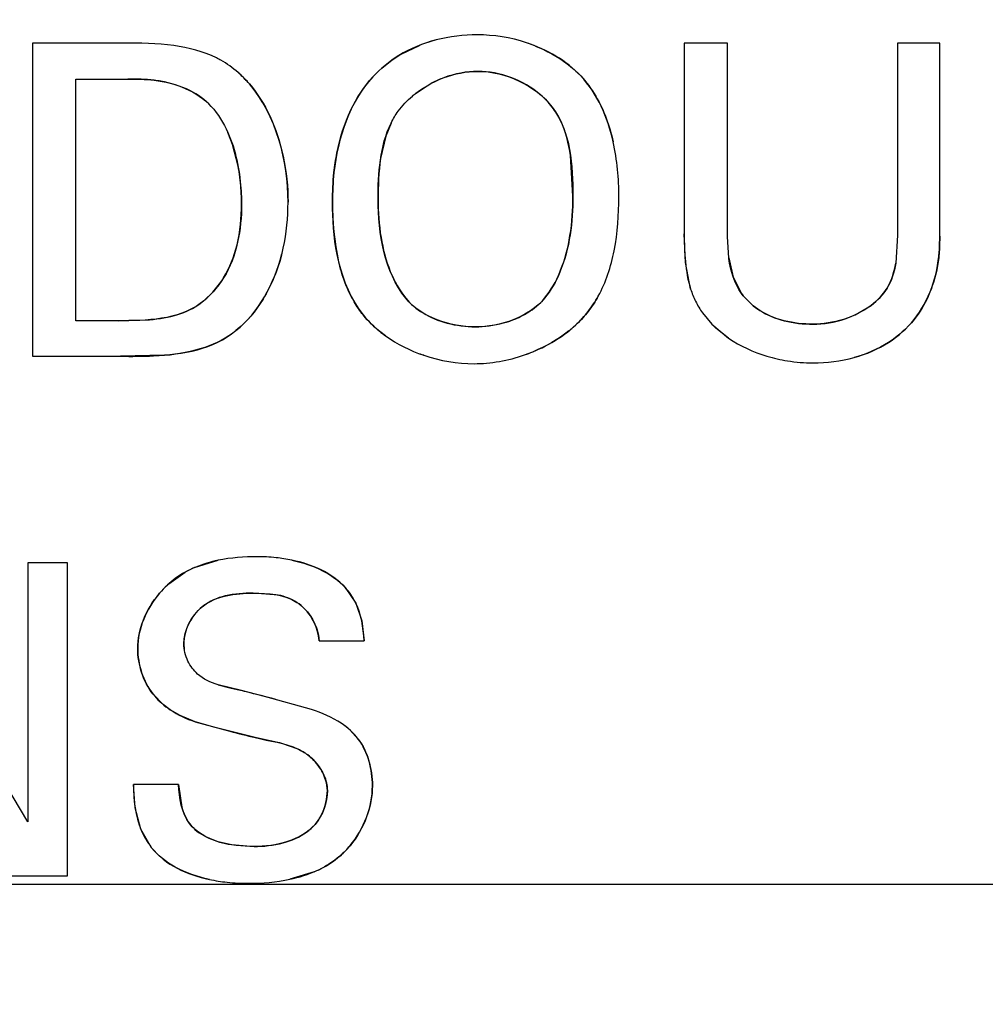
# Model space of a CAD drawing. Header units: inches. Extents: x 0 to 34, y 0 to 22.
# Tile 81 of 117: x 15.952 to 16.083, y 15.168 to 15.302. Entities that reach past the tile are written whole.
import ezdxf

# ---------------------------------------------------------------- set-up
doc = ezdxf.new("R2010")
doc.units = ezdxf.units.IN
doc.header["$LTSCALE"] = 1.87
doc.header["$MEASUREMENT"] = 0
doc.layers.get('0').update_dxf_attribs({"linetype": 'CONTINUOUS'})
doc.layers.add('DIMENSIONS', color=7, linetype='CONTINUOUS')
doc.styles.get("Standard").update_dxf_attribs({"font": 'txt', "width": 0.8})
doc.dimstyles.new('DIMSTYLE_1', dxfattribs={"dimtxt": 0.125, "dimasz": 0.18, "dimexe": 0.125, "dimexo": 0.0625, "dimgap": 0.03125, "dimtad": 0, "dimtih": 1, "dimtoh": 1, "dimdsep": 46, "dimtxsty": 'STANDARD', "dimblk": '_FILLED', "dimblk1": '_FILLED', "dimblk2": '_FILLED', "dimcen": 0.09, "dimazin": 2, "dimtp": 0.001, "dimtm": 0.001, "dimtfac": 1, "dimtofl": 0, "dimtmove": 0, "dimatfit": 3, "dimldrblk": '_FILLED', "dimfxl": 1, "dimtolj": 1, "dimarcsym": 0})

# ---------------------------------------------------------------- blocks, each defined once
blk = doc.blocks.new('*D12')
at = {"layer": 'DIMENSIONS', "color": 2, "linetype": 'CONTINUOUS'}
blk.add_line((16.9031646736, 15.7614944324), (14.5744278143, 15.7614944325), dxfattribs=at)
at = {"layer": 'DIMENSIONS', "color": 2, "linetype": 'CONTINUOUS', "insert": (14.5119278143, 15.8239944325), "char_height": 0.125, "width": 1.325, "attachment_point": 3, "rotation": 359.9999999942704, "line_spacing_factor": 0.9}
blk.add_mtext('41.46{\\ftxt.shx;\\W1.000000;\\H0.125000; }[1.632]', dxfattribs=at)
blk = doc.blocks.new('_FILLED')
at = {"color": 0, "linetype": 'BYBLOCK'}
blk.add_solid([(0, 0), (-1, 0.1736111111), (-1, -0.1736111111)], dxfattribs=at)
blk = doc.blocks.new('*D20')
at = {"layer": 'DIMENSIONS', "color": 2, "linetype": 'CONTINUOUS'}
blk.add_line((22.2755623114, 14.1661833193), (22.2755623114, 13.4267182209), dxfattribs=at)
at = {"layer": 'DIMENSIONS', "color": 2, "linetype": 'CONTINUOUS', "insert": (22.2130623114, 13.3642182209), "char_height": 0.125, "width": 1.425, "attachment_point": 3, "rotation": 90, "line_spacing_factor": 0.9}
blk.add_mtext('178.15{\\ftxt.shx;\\W1.000000;\\H0.125000; }[7.014]', dxfattribs=at)
blk = doc.blocks.new('*D22')
at = {"layer": 'DIMENSIONS', "color": 2, "linetype": 'CONTINUOUS'}
blk.add_line((17.2596804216, 15.3672149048), (17.2596804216, 13.4267193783), dxfattribs=at)
at = {"layer": 'DIMENSIONS', "color": 2, "linetype": 'CONTINUOUS', "insert": (17.1971804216, 13.3642193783), "char_height": 0.125, "width": 1.325, "attachment_point": 3, "rotation": 90, "line_spacing_factor": 0.9}
blk.add_mtext('50.74{\\ftxt.shx;\\W1.000000;\\H0.125000; }[1.998]', dxfattribs=at)
blk = doc.blocks.new('*D31')
at = {"layer": 'DIMENSIONS', "color": 2, "linetype": 'CONTINUOUS'}
blk.add_line((18.5590613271, 15.1844550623), (14.5744278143, 15.1844550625), dxfattribs=at)
at = {"layer": 'DIMENSIONS', "color": 2, "linetype": 'CONTINUOUS', "insert": (14.5119278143, 15.2469550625), "char_height": 0.125, "width": 1.225, "attachment_point": 3, "rotation": 359.9999999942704, "line_spacing_factor": 0.9}
blk.add_mtext('26.8{\\ftxt.shx;\\W1.000000;\\H0.125000; }[1.055]', dxfattribs=at)

msp = doc.modelspace()

# ---------------------------------------------------------------- linework, layer by layer
at = {"color": 7, "linetype": 'CONTINUOUS'}
for p, q in [((15.953530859, 15.2991639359), (15.953530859, 15.2564667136)), ((15.9658864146, 15.2991639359), (15.953530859, 15.2991639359)), ((16.0423766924, 15.2991639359), (16.0423766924, 15.2731486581)), ((16.0482905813, 15.2991639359), (16.0423766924, 15.2991639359)), ((16.0482905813, 15.2727417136), (16.0482905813, 15.2991639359)), ((16.0714572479, 15.2991639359), (16.0714572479, 15.2729722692)), ((16.0771947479, 15.2991639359), (16.0714572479, 15.2991639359)), ((16.0771947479, 15.2728514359), (16.0771947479, 15.2991639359)), ((15.959443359, 15.2613222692), (15.959443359, 15.2942542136)), ((15.959443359, 15.2942542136), (15.9665378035, 15.2942542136)), ((16.0484499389, 15.2698760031), (16.0482905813, 15.2727417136)), ((16.0714572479, 15.2729722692), (16.0711960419, 15.2691438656)), ((15.9652419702, 15.2613222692), (15.959443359, 15.2613222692)), ((16.0448586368, 15.2623806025), (16.0461202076, 15.2608556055)), ((16.0461202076, 15.2608556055), (16.0484245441, 15.2589313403)), ((15.953530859, 15.2564667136), (15.9655336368, 15.2564667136)), ((15.9528794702, 15.1930306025), (15.9318905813, 15.2283361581)), ((15.9528794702, 15.2283361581), (15.9528794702, 15.1930306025)), ((15.958318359, 15.2283361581), (15.9528794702, 15.2283361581)), ((15.958318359, 15.1856389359), (15.958318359, 15.2283361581)), ((15.9926003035, 15.2176889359), (15.9987572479, 15.2176889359)), ((15.9818378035, 15.2109472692), (15.9788234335, 15.2116942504)), ((15.9853343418, 15.2100504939), (15.9818378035, 15.2109472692)), ((15.991571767, 15.208339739), (15.9853343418, 15.2100504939)), ((15.9757084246, 15.2066508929), (15.9804437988, 15.2053545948)), ((15.9734419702, 15.1981167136), (15.9672905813, 15.1981167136)), ((15.9507503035, 15.1856389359), (15.958318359, 15.1856389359))]:
    msp.add_line(p, q, dxfattribs=at)
at = {"color": 40, "linetype": 'CONTINUOUS'}
for p, q in [((16.0037962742, 15.2976602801), (16.0062758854, 15.2988549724)), ((16.0079962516, 15.2937325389), (16.0053097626, 15.2919423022)), ((16.002417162, 15.2882612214), (16.0016861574, 15.2864593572)), ((15.9808062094, 15.2853346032), (15.9801663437, 15.2869807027)), ((16.0016861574, 15.2864593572), (16.0009890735, 15.2834535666)), ((15.9815568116, 15.2824069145), (15.9808062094, 15.2853346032)), ((16.0272003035, 15.2782903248), (16.0268790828, 15.2838285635)), ((16.0425392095, 15.269234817), (16.0423766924, 15.2731486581)), ((16.0484506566, 15.2698705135), (16.0490618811, 15.2672376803)), ((16.0432479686, 15.2656462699), (16.0425392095, 15.269234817)), ((16.0490618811, 15.2672376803), (16.0501766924, 15.2650389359)), ((16.0656541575, 15.2621146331), (16.0678511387, 15.2634141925)), ((15.9652419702, 15.2613222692), (15.9694995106, 15.261456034)), ((16.0466693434, 15.2603197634), (16.0461202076, 15.2608556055)), ((16.0484187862, 15.2589352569), (16.0466693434, 15.2603197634)), ((16.0016726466, 15.2592540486), (16.0010500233, 15.2597213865)), ((15.9715470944, 15.2566193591), (15.9655336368, 15.2564667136)), ((15.9756366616, 15.2276749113), (15.978846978, 15.2286608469)), ((15.9721016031, 15.2254471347), (15.9743600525, 15.2270520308)), ((15.9870424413, 15.2239190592), (15.9836141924, 15.2241861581)), ((15.9961530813, 15.2249583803), (15.997604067, 15.222841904)), ((15.997604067, 15.222841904), (15.9984065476, 15.2204181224)), ((15.9984065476, 15.2204181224), (15.9987572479, 15.2176889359)), ((15.9741530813, 15.2172681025), (15.9742100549, 15.2165416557)), ((15.9788272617, 15.2116930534), (15.9804520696, 15.2112655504)), ((15.9713521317, 15.2090105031), (15.9699632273, 15.2104308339)), ((15.9804520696, 15.2112655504), (15.9818378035, 15.2109472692)), ((15.9723155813, 15.2082889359), (15.9713521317, 15.2090105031)), ((15.9736631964, 15.2075003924), (15.9723155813, 15.2082889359)), ((15.9757074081, 15.2066512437), (15.9736631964, 15.2075003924)), ((15.9784291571, 15.2058583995), (15.9757074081, 15.2066512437)), ((15.983905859, 15.2044917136), (15.9784291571, 15.2058583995)), ((15.9967943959, 15.2055427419), (15.9979453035, 15.2042843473)), ((15.9859503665, 15.2040516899), (15.983905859, 15.2044917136)), ((15.9869832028, 15.203829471), (15.9859503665, 15.2040516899)), ((15.9897373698, 15.2029319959), (15.9875106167, 15.2037022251)), ((15.9936107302, 15.1983108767), (15.9932644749, 15.199363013)), ((15.9937253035, 15.1972889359), (15.9936107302, 15.1983108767)), ((15.9675152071, 15.1949090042), (15.9672905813, 15.1981167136)), ((15.9734419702, 15.1981167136), (15.9738899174, 15.1950219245)), ((15.9682912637, 15.1920359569), (15.9675152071, 15.1949090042)), ((15.9697725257, 15.1894903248), (15.9682912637, 15.1920359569)), ((15.980226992, 15.1899703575), (15.9837294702, 15.1896528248)), ((15.9919234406, 15.1862014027), (15.9886100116, 15.1851791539))]:
    msp.add_line(p, q, dxfattribs=at)
for centre, radius, start, end in [((16.0135103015, 15.2802930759), 0.0199218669, 104.3911193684, 111.2931269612), ((16.0143501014, 15.27936279), 0.0208876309, 68.2741078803, 71.7680388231), ((15.9718747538, 15.2840424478), 0.0147439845, 42.0571315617, 48.6222971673), ((15.9719796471, 15.2841382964), 0.0146018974, 40.4038546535, 42.0535985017), ((16.0147546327, 15.280580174), 0.0147871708, 110.4473111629, 117.19649747), ((16.0111157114, 15.2719571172), 0.0159248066, 208.799396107, 210.325305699), ((16.0599489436, 15.2745878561), 0.0137160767, 288.5755887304, 294.5792108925), ((16.0159224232, 15.273366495), 0.0171832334, 308.5350680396, 313.4254562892), ((16.0138225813, 15.2770737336), 0.02160381, 248.5926420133, 251.1834234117), ((16.0134236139, 15.2773613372), 0.0219155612, 289.1572458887, 292.3810277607), ((15.9810043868, 15.2150539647), 0.0137149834, 113.0401903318, 118.9769726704), ((15.980876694, 15.2156531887), 0.0131500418, 131.8594154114, 139.6046515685), ((15.5215080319, 13.4091487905), 1.8596723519, 75.5134473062, 75.6684403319), ((15.9902799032, 15.1982973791), 0.0097434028, 48.040471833, 56.7375553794), ((15.9817189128, 15.1808531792), 0.0235716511, 75.7764203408, 77.0952216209), ((15.9872665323, 15.1977052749), 0.0124248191, 315.7147510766, 320.2752420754), ((15.9862731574, 15.1996313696), 0.0145701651, 292.817563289, 298.983890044)]:
    msp.add_arc(centre, radius, start, end, dxfattribs=at)
at = {"color": 7, "linetype": 'CONTINUOUS'}
for centre, radius, start, end in [((15.9718863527, 15.2840546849), 0.0147271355, 40.4163003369, 48.9680701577), ((16.0112886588, 15.2727198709), 0.016546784, 227.095034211, 234.469175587), ((16.2177204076, 16.1499814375), 0.9739712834, 255.8998433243, 256.1097364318)]:
    msp.add_arc(centre, radius, start, end, dxfattribs=at)
for points in [[(16.0141794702, 15.3002889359), (16.0123080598, 15.3002889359), (16.0103946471, 15.3000635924), (16.0085508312, 15.2995877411)], [(16.020878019, 15.2992041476), (16.018692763, 15.2999235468), (16.0163877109, 15.3002889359), (16.0141794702, 15.3002889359)], [(15.9727863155, 15.2988190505), (15.970503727, 15.2991306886), (15.9681474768, 15.2991639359), (15.9658864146, 15.2991639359)], [(15.9786116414, 15.2971402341), (15.9768092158, 15.2980392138), (15.9748272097, 15.2985404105), (15.9727863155, 15.2988190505)], [(16.0053163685, 15.2919479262), (16.0077786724, 15.2940428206), (16.0111246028, 15.2953111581), (16.0142461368, 15.2953111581)], [(15.988368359, 15.277462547), (15.988368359, 15.2831221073), (15.9867721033, 15.2892972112), (15.9830989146, 15.2936028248)], [(15.9778905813, 15.290537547), (15.9788343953, 15.2894933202), (15.9795818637, 15.2882836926), (15.9801669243, 15.2869794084)], [(16.000643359, 15.2778694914), (16.000643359, 15.2813505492), (16.0008756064, 15.2851528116), (16.0024217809, 15.2882705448)], [(16.0334655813, 15.2782222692), (16.0334655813, 15.2806582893), (16.0332419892, 15.2832288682), (16.0326842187, 15.285702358)], [(16.0044266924, 15.264387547), (16.001500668, 15.2680241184), (16.000643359, 15.2732019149), (16.000643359, 15.2778694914)], [(16.0328182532, 15.2708681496), (16.0332987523, 15.2732995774), (16.0334655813, 15.27581822), (16.0334655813, 15.2782222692)], [(16.0423766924, 15.2731486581), (16.0423766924, 15.2706487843), (16.0424885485, 15.2680222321), (16.0432491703, 15.2656425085)], [(16.030654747, 15.2646679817), (16.0317006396, 15.2665664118), (16.0323862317, 15.2686820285), (16.0328182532, 15.2708681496)], [(15.9812600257, 15.2599653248), (15.9843983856, 15.2624757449), (15.986456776, 15.266337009), (15.9874983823, 15.2703090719)], [(16.0138947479, 15.2604944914), (16.0104823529, 15.2604944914), (16.0065685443, 15.2617310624), (16.0044266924, 15.264387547)], [(16.0233475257, 15.264387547), (16.021156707, 15.2617774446), (16.0173024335, 15.2604944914), (16.0138947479, 15.2604944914)], [(15.9764114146, 15.2636819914), (15.9733616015, 15.2614062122), (15.9690472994, 15.2613222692), (15.9652419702, 15.2613222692)], [(16.0678476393, 15.2634115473), (16.065637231, 15.2617414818), (16.0626061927, 15.2608472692), (16.0599280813, 15.2608472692)], [(16.0206179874, 15.2566603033), (16.0232066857, 15.2575601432), (16.0256406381, 15.258947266), (16.0275928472, 15.2607543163)], [(16.0016726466, 15.2592540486), (16.0032333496, 15.2581365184), (16.0050071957, 15.2572531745), (16.0068639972, 15.2566212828)], [(16.0484245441, 15.2589313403), (16.0500028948, 15.2578581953), (16.0517987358, 15.2570413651), (16.0536469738, 15.256485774)], [(16.0068639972, 15.2566212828), (16.009104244, 15.2558589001), (16.011465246, 15.255462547), (16.013718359, 15.255462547)], [(16.013718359, 15.255462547), (16.0159916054, 15.255462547), (16.0183634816, 15.2558766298), (16.0206179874, 15.2566603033)], [(16.0599280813, 15.2555847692), (16.0617958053, 15.2555847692), (16.0637122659, 15.2558152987), (16.0655473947, 15.2563152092)], [(15.984143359, 15.229150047), (15.9823944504, 15.229150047), (15.9805878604, 15.229020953), (15.9788389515, 15.2286591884)], [(15.9961530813, 15.2249583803), (15.9943207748, 15.2269501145), (15.9916436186, 15.2281070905), (15.9889007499, 15.2286820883)], [(15.9708566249, 15.2241691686), (15.9690489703, 15.2220443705), (15.967880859, 15.2193274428), (15.967880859, 15.2166708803)], [(15.9747256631, 15.2149270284), (15.9743630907, 15.215666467), (15.9741530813, 15.216477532), (15.9741530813, 15.2172681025)], [(15.967880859, 15.2166708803), (15.967880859, 15.2144821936), (15.9686051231, 15.2121706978), (15.9699652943, 15.2104281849)], [(15.9723155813, 15.2082889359), (15.9733574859, 15.2075793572), (15.9745088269, 15.2070647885), (15.9757084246, 15.2066508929)], [(15.9956239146, 15.2064444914), (15.9943774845, 15.2072705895), (15.9930002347, 15.2078609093), (15.991571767, 15.208339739)], [(15.9979443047, 15.2042856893), (15.9973090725, 15.2051389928), (15.9965066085, 15.205864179), (15.9956239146, 15.2064444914)], [(15.983905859, 15.2044917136), (15.9858487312, 15.2040156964), (15.9879389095, 15.203787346), (15.9897425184, 15.2029295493)], [(15.9998697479, 15.1979264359), (15.9998697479, 15.2001416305), (15.9992763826, 15.2024963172), (15.9979443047, 15.2042856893)], [(15.9932660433, 15.1993594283), (15.9935570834, 15.1986936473), (15.9937253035, 15.1979898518), (15.9937253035, 15.1972889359)], [(15.9968280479, 15.1897709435), (15.9987207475, 15.1920502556), (15.9998697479, 15.1950534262), (15.9998697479, 15.1979264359)], [(15.9697725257, 15.1894903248), (15.971606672, 15.1871362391), (15.9745949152, 15.185814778), (15.9776497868, 15.1851647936)], [(15.9830169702, 15.1846347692), (15.9848465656, 15.1846347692), (15.9867600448, 15.1847862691), (15.9886102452, 15.1851792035)]]:
    msp.add_open_spline(points, degree=3, dxfattribs=at)
for points, knots in [([(16.0085508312, 15.2995877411), (16.0067597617, 15.2991255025), (16.0035835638, 15.2978394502), (16.0009765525, 15.2956742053), (15.9999378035, 15.2945528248)], [0, 0, 0, 0, 0.5432273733, 1, 1, 1, 1]), ([(16.0326842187, 15.285702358), (16.0319235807, 15.2890754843), (16.0293592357, 15.2949989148), (16.0236900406, 15.2982784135), (16.020878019, 15.2992041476)], [0, 0, 0, 0, 0.5389729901, 1, 1, 1, 1]), ([(15.9815544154, 15.295164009), (15.9808317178, 15.2957929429), (15.9798571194, 15.2964866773), (15.9788166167, 15.2970380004), (15.9786116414, 15.2971402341)], [0, 0, 0, 0, 0.8052356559, 1, 1, 1, 1]), ([(16.0142461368, 15.2953111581), (16.0179946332, 15.2953111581), (16.0266496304, 15.2913377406), (16.0272003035, 15.28244695), (16.0272003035, 15.2782903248)], [0, 0, 0, 0, 0.474185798, 1, 1, 1, 1]), ([(15.9665378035, 15.2942542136), (15.9677351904, 15.2942542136), (15.971738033, 15.2942141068), (15.9759823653, 15.2926504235), (15.9778905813, 15.290537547)], [0, 0, 0, 0, 0.2960597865, 1, 1, 1, 1]), ([(15.9999378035, 15.2945528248), (15.9967398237, 15.2911222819), (15.9946883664, 15.2848341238), (15.994430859, 15.2788532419), (15.994430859, 15.2775167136)], [0, 0, 0, 0, 0.7782242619, 1, 1, 1, 1]), ([(16.0024217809, 15.2882705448), (16.0026990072, 15.2888295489), (16.0034926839, 15.2901636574), (16.0045855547, 15.2913261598), (16.0053163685, 15.2919479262)], [0, 0, 0, 0, 0.4025144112, 1, 1, 1, 1]), ([(15.9801669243, 15.2869794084), (15.981231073, 15.2846070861), (15.9819041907, 15.281176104), (15.9820336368, 15.2779288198), (15.9820336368, 15.2772181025)], [0, 0, 0, 0, 0.7827127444, 1, 1, 1, 1]), ([(15.9874983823, 15.2703090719), (15.9875764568, 15.2706068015), (15.9881526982, 15.2729826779), (15.988368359, 15.2753649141), (15.988368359, 15.277462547)], [0, 0, 0, 0, 0.1255756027, 1, 1, 1, 1]), ([(15.994430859, 15.2775167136), (15.994430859, 15.2721934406), (15.9953747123, 15.2654870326), (15.9995177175, 15.2610713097), (16.0000238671, 15.260599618)], [0, 0, 0, 0, 0.8862789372, 1, 1, 1, 1]), ([(16.0272003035, 15.2782903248), (16.0272003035, 15.2747928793), (16.0266010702, 15.2697875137), (16.0242178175, 15.2654506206), (16.0233475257, 15.264387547)], [0, 0, 0, 0, 0.7179665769, 1, 1, 1, 1]), ([(15.9820336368, 15.2772181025), (15.9820336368, 15.2737715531), (15.981129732, 15.2684561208), (15.9776700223, 15.2646253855), (15.9764114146, 15.2636819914)], [0, 0, 0, 0, 0.6866358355, 1, 1, 1, 1]), ([(16.0737086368, 15.2614986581), (16.075762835, 15.2640474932), (16.0771406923, 15.2681598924), (16.0771947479, 15.2721350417), (16.0771947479, 15.2728514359)], [0, 0, 0, 0, 0.820451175, 1, 1, 1, 1]), ([(16.0501766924, 15.2650389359), (16.0492043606, 15.2664139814), (16.0486817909, 15.2681364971), (16.0484536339, 15.2698476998), (16.0484499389, 15.2698760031)], [0, 0, 0, 0, 0.9834582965, 1, 1, 1, 1]), ([(16.0711960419, 15.2691438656), (16.070990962, 15.267934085), (16.0703159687, 15.2657437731), (16.0687237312, 15.2640734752), (16.0678476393, 15.2634115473)], [0, 0, 0, 0, 0.5307374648, 1, 1, 1, 1]), ([(16.0432491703, 15.2656425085), (16.0434329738, 15.2650674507), (16.0438799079, 15.2639371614), (16.0445116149, 15.2628868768), (16.0448586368, 15.2623806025)], [0, 0, 0, 0, 0.4960186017, 1, 1, 1, 1]), ([(16.0275928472, 15.2607543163), (16.02820951, 15.2613251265), (16.0293490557, 15.2625530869), (16.0302541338, 15.263940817), (16.030654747, 15.2646679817)], [0, 0, 0, 0, 0.4989659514, 1, 1, 1, 1]), ([(16.0599280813, 15.2608472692), (16.0573298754, 15.2608472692), (16.0534542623, 15.2616305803), (16.0507963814, 15.2642136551), (16.0501766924, 15.2650389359)], [0, 0, 0, 0, 0.7157110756, 1, 1, 1, 1]), ([(16.0655473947, 15.2563152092), (16.0672029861, 15.2567662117), (16.0702690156, 15.258059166), (16.0727333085, 15.2602741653), (16.0737086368, 15.2614986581)], [0, 0, 0, 0, 0.5183887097, 1, 1, 1, 1]), ([(15.9655336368, 15.2564667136), (15.9670373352, 15.2564667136), (15.9723761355, 15.256411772), (15.9782559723, 15.2574612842), (15.9812600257, 15.2599653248)], [0, 0, 0, 0, 0.277715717, 1, 1, 1, 1]), ([(16.0536469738, 15.256485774), (16.0545706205, 15.2562081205), (16.0566849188, 15.255728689), (16.0587609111, 15.2555847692), (16.0599280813, 15.2555847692)], [0, 0, 0, 0, 0.4430465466, 1, 1, 1, 1]), ([(15.9889007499, 15.2286820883), (15.9881790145, 15.2288333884), (15.9865701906, 15.2290792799), (15.9850086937, 15.229150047), (15.984143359, 15.229150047)], [0, 0, 0, 0, 0.4514386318, 1, 1, 1, 1]), ([(15.9788389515, 15.2286591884), (15.9767420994, 15.2282254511), (15.9738239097, 15.2271123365), (15.9714972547, 15.2249221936), (15.9708566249, 15.2241691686)], [0, 0, 0, 0, 0.69013228, 1, 1, 1, 1]), ([(15.9741530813, 15.2172681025), (15.9741530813, 15.21915008), (15.9764809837, 15.223615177), (15.9812163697, 15.2241861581), (15.9836141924, 15.2241861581)], [0, 0, 0, 0, 0.4397348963, 1, 1, 1, 1]), ([(15.9836141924, 15.2241861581), (15.9856427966, 15.2241861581), (15.9900564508, 15.2239285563), (15.9924871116, 15.2197042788), (15.9926003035, 15.2176889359)], [0, 0, 0, 0, 0.5012459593, 1, 1, 1, 1]), ([(15.9987572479, 15.2176889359), (15.9986331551, 15.2194925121), (15.9982390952, 15.2221965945), (15.9966947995, 15.2243605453), (15.9961530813, 15.2249583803)], [0, 0, 0, 0, 0.6914397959, 1, 1, 1, 1]), ([(15.9788234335, 15.2116942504), (15.9777991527, 15.2120146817), (15.9761750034, 15.2127474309), (15.9750542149, 15.2142569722), (15.9747256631, 15.2149270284)], [0, 0, 0, 0, 0.595081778, 1, 1, 1, 1]), ([(15.9699652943, 15.2104281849), (15.9700262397, 15.2103501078), (15.9706986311, 15.2095187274), (15.9715191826, 15.2088280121), (15.9723155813, 15.2082889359)], [0, 0, 0, 0, 0.0925385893, 1, 1, 1, 1]), ([(15.9897425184, 15.2029295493), (15.9902021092, 15.2027109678), (15.991632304, 15.2018695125), (15.9927912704, 15.2004455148), (15.9932660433, 15.1993594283)], [0, 0, 0, 0, 0.3083379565, 1, 1, 1, 1]), ([(15.9672905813, 15.1981167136), (15.9672905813, 15.1960021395), (15.9676261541, 15.1928563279), (15.9692083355, 15.1902173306), (15.9697725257, 15.1894903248)], [0, 0, 0, 0, 0.6967713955, 1, 1, 1, 1]), ([(15.9837294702, 15.1896528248), (15.9806229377, 15.1896528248), (15.9744641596, 15.1907730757), (15.9735140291, 15.1962683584), (15.9734419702, 15.1981167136)], [0, 0, 0, 0, 0.6267856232, 1, 1, 1, 1]), ([(15.9937253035, 15.1972889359), (15.9937253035, 15.1956523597), (15.9920361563, 15.190822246), (15.9866812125, 15.1896528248), (15.9837294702, 15.1896528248)], [0, 0, 0, 0, 0.356683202, 1, 1, 1, 1]), ([(15.9886102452, 15.1851792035), (15.9911739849, 15.1857236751), (15.9941955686, 15.1869708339), (15.99643186, 15.1892938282), (15.9968280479, 15.1897709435)], [0, 0, 0, 0, 0.8082654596, 1, 1, 1, 1]), ([(15.9776497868, 15.1851647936), (15.9784521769, 15.1849940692), (15.9802783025, 15.1847125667), (15.9820270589, 15.1846347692), (15.9830169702, 15.1846347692)], [0, 0, 0, 0, 0.441911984, 1, 1, 1, 1])]:
    msp.add_open_spline(points, degree=3, knots=knots, dxfattribs=at)
at = {"color": 40, "linetype": 'CONTINUOUS'}
for points in [[(16.020878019, 15.2992041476), (16.0208803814, 15.2992033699), (16.0208827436, 15.2992025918), (16.0208851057, 15.2992018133)], [(15.9727863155, 15.2988190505), (15.9727883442, 15.2988187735), (15.9727903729, 15.2988184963), (15.9727924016, 15.2988182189)], [(16.0220820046, 15.2987666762), (16.0236341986, 15.2981478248), (16.0251016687, 15.2973426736), (16.026400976, 15.2963556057)], [(15.9786116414, 15.2971402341), (15.9786140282, 15.2971390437), (15.9786164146, 15.2971378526), (15.9786188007, 15.2971366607)], [(15.9815544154, 15.295164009), (15.9815766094, 15.2951446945), (15.9815987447, 15.2951253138), (15.981620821, 15.2951058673)], [(16.0142461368, 15.2953111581), (16.0127039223, 15.2953111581), (16.0111069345, 15.2950015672), (16.0095887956, 15.2944356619)], [(16.0187574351, 15.2944634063), (16.017289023, 15.2950121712), (16.0157393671, 15.2953111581), (16.0142461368, 15.2953111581)], [(15.9749774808, 15.2926963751), (15.9737411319, 15.2933137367), (15.9723762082, 15.2937280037), (15.9710105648, 15.2939665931)], [(15.9830989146, 15.2936028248), (15.9842088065, 15.2923018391), (15.9851290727, 15.2908301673), (15.9858729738, 15.2892536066)], [(15.9969324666, 15.2900458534), (15.9977174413, 15.291701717), (15.998709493, 15.2932351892), (15.9999378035, 15.2945528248)], [(16.02279337, 15.2921066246), (16.0216225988, 15.2931105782), (16.02023092, 15.2939127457), (16.0187574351, 15.2944634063)], [(15.9778905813, 15.290537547), (15.9770827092, 15.2914320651), (15.9760813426, 15.2921451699), (15.9749774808, 15.2926963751)], [(16.0303150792, 15.2919259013), (16.0314238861, 15.2900369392), (16.0321877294, 15.2879058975), (16.0326852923, 15.2856975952)], [(15.9950400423, 15.2841872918), (15.9954408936, 15.2862058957), (15.9960582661, 15.2882017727), (15.9969324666, 15.2900458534)], [(15.9858729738, 15.2892536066), (15.9866913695, 15.2875191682), (15.9872963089, 15.2856577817), (15.9877054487, 15.2837570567)], [(16.0024217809, 15.2882705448), (16.00242024, 15.2882674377), (16.0024187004, 15.2882643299), (16.002417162, 15.2882612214)], [(16.0268790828, 15.2838285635), (16.0266371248, 15.2854978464), (16.0262204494, 15.2871217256), (16.0255111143, 15.2885866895)], [(15.9877054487, 15.2837570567), (15.9881552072, 15.281667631), (15.988368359, 15.2795306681), (15.988368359, 15.277462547)], [(16.0009890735, 15.2834535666), (16.0007069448, 15.2816003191), (16.000643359, 15.2796909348), (16.000643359, 15.2778694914)], [(15.9950583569, 15.2703416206), (15.9945925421, 15.2727161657), (15.994430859, 15.2751764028), (15.994430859, 15.2775167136)], [(16.000643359, 15.2778694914), (16.000643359, 15.2761690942), (16.0007571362, 15.2744009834), (16.0010432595, 15.272664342)], [(16.0268002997, 15.2729264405), (16.0270885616, 15.2747004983), (16.0272003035, 15.2765079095), (16.0272003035, 15.2782903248)], [(15.98141535, 15.2716671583), (15.9818570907, 15.2734839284), (15.9820336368, 15.2753799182), (15.9820336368, 15.2772181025)], [(16.0010432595, 15.272664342), (16.0013051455, 15.2710748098), (16.0017114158, 15.2695116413), (16.0023069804, 15.2680508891)], [(16.0255269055, 15.2682123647), (16.0261298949, 15.2697268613), (16.0265381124, 15.2713128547), (16.0268002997, 15.2729264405)], [(16.0328182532, 15.2708681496), (16.0328175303, 15.2708644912), (16.0328168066, 15.270860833), (16.0328160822, 15.270857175)], [(15.9874982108, 15.2703084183), (15.9869451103, 15.2681994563), (15.986105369, 15.2661217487), (15.9849695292, 15.2642609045)], [(15.9971606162, 15.2642854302), (15.9961439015, 15.2661345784), (15.9954778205, 15.2682033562), (15.9950583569, 15.2703416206)], [(16.0484499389, 15.2698760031), (16.0484501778, 15.2698741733), (16.048450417, 15.2698723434), (16.0484506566, 15.2698705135)], [(16.0023069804, 15.2680508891), (16.0028468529, 15.266726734), (16.0035422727, 15.2654867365), (16.0044266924, 15.264387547)], [(16.0701193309, 15.2659312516), (16.0706741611, 15.2669063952), (16.0710038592, 15.2680071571), (16.0711970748, 15.2691499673)], [(16.0768433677, 15.2685254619), (16.0765849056, 15.2671903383), (16.0761773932, 15.2658735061), (16.0756186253, 15.264636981)], [(15.9764114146, 15.2636819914), (15.9776323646, 15.264597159), (15.9786891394, 15.2657541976), (15.9795118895, 15.2670515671)], [(16.0432491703, 15.2656425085), (16.0432487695, 15.2656437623), (16.043248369, 15.265645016), (16.0432479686, 15.2656462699)], [(15.9849695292, 15.2642609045), (15.9839662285, 15.2626171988), (15.9827319, 15.2611426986), (15.9812600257, 15.2599653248)], [(16.0044266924, 15.264387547), (16.0050698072, 15.2635899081), (16.0058726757, 15.2629202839), (16.0067737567, 15.2623737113)], [(16.0209775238, 15.262391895), (16.0218796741, 15.2629379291), (16.0226887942, 15.263602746), (16.0233475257, 15.264387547)], [(16.030654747, 15.2646679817), (16.030653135, 15.2646650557), (16.0306515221, 15.2646621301), (16.0306499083, 15.2646592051)], [(16.0756186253, 15.264636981), (16.0751085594, 15.2635082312), (16.0744724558, 15.2624463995), (16.0737086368, 15.2614986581)], [(15.9733425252, 15.2621590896), (15.9744485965, 15.2625047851), (15.9754879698, 15.2629929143), (15.9764114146, 15.2636819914)], [(16.0526828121, 15.2627067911), (16.0536866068, 15.2620661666), (16.0548130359, 15.2616140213), (16.0559863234, 15.2613161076)], [(15.9694995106, 15.261456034), (15.9708176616, 15.2615691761), (15.9721207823, 15.2617772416), (15.9733425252, 15.2621590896)], [(16.0067737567, 15.2623737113), (16.0077698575, 15.2617695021), (16.0088859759, 15.2613156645), (16.0100389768, 15.261005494)], [(16.0177280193, 15.2610165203), (16.0188730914, 15.2613313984), (16.0199819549, 15.2617893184), (16.0209775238, 15.262391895)], [(16.0559863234, 15.2613161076), (16.0572771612, 15.2609883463), (16.0586247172, 15.2608472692), (16.0599280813, 15.2608472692)], [(16.0599280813, 15.2608472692), (16.0613505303, 15.2608472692), (16.0628725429, 15.2610995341), (16.0643182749, 15.2615863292)], [(16.0737086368, 15.2614986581), (16.0727308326, 15.2602710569), (16.0715404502, 15.2592019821), (16.0702099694, 15.2583480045)], [(15.9812600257, 15.2599653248), (15.9800217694, 15.2589331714), (15.9785723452, 15.2581976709), (15.9770185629, 15.2576768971)], [(16.0100389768, 15.261005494), (16.0113166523, 15.2606617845), (16.0126396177, 15.2604944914), (16.0138947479, 15.2604944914)], [(16.0138947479, 15.2604944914), (16.0151470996, 15.2604944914), (16.0164597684, 15.2606677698), (16.0177280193, 15.2610165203)], [(16.0266274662, 15.2599253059), (16.0251772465, 15.2587690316), (16.0235214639, 15.2578187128), (16.0217682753, 15.2570966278)], [(16.0484245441, 15.2589313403), (16.0484226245, 15.2589326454), (16.0484207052, 15.258933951), (16.0484187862, 15.2589352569)], [(15.9770185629, 15.2576768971), (15.9752757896, 15.2570927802), (15.9734017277, 15.2567788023), (15.9715470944, 15.2566193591)], [(16.0702099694, 15.2583480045), (16.0687828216, 15.2574319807), (16.0671944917, 15.2567632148), (16.065540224, 15.2563132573)], [(16.0068639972, 15.2566212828), (16.0068608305, 15.2566223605), (16.0068576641, 15.2566234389), (16.0068544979, 15.256624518)], [(15.988902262, 15.2286817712), (15.9903485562, 15.2283784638), (15.9917765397, 15.2279133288), (15.9930719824, 15.227249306)], [(15.9930719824, 15.227249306), (15.9942328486, 15.2266542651), (15.9952872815, 15.2258995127), (15.9961530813, 15.2249583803)], [(15.9686067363, 15.2204062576), (15.9691277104, 15.2217639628), (15.9699054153, 15.2230524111), (15.9708617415, 15.2241751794)], [(15.9798191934, 15.2238022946), (15.9787138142, 15.2235367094), (15.9776659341, 15.2231026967), (15.9767754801, 15.2224110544)], [(15.9836141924, 15.2241861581), (15.9823708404, 15.2241861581), (15.9810588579, 15.2241001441), (15.9798191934, 15.2238022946)], [(15.9918091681, 15.2204160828), (15.9913297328, 15.2213191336), (15.9906592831, 15.2221284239), (15.9898657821, 15.2227229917)], [(15.967880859, 15.2166708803), (15.967880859, 15.2179254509), (15.968141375, 15.2191934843), (15.9686067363, 15.2204062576)], [(15.9748236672, 15.2199929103), (15.9743984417, 15.219130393), (15.9741530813, 15.2181894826), (15.9741530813, 15.2172681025)], [(15.9926003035, 15.2176889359), (15.9925483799, 15.2186134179), (15.9922651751, 15.2195571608), (15.9918091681, 15.2204160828)], [(15.9684424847, 15.2132937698), (15.9680720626, 15.2143893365), (15.967880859, 15.215546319), (15.967880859, 15.2166708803)], [(15.9699632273, 15.2104308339), (15.969302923, 15.2112774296), (15.9687926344, 15.212258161), (15.9684424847, 15.2132937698)], [(15.9788234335, 15.2116942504), (15.9788247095, 15.2116938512), (15.9788259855, 15.2116934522), (15.9788272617, 15.2116930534)], [(15.9979453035, 15.2042843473), (15.9985777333, 15.2034344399), (15.9990435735, 15.202457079), (15.9993583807, 15.2014277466)], [(15.9932644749, 15.199363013), (15.9929395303, 15.2001050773), (15.9924620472, 15.2007998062), (15.9918949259, 15.2013905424)], [(15.9993583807, 15.2014277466), (15.9997062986, 15.200290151), (15.9998697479, 15.1990890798), (15.9998697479, 15.1979264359)], [(15.9929710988, 15.1940822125), (15.993460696, 15.1950818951), (15.9937253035, 15.1962043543), (15.9937253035, 15.1972889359)], [(15.9998697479, 15.1979264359), (15.9998697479, 15.1965147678), (15.9995923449, 15.1950716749), (15.9990856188, 15.1936984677)], [(15.9990856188, 15.1936984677), (15.9985601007, 15.192274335), (15.9977879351, 15.1909253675), (15.9968227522, 15.1897645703)], [(15.9877107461, 15.1901466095), (15.9888690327, 15.1904564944), (15.9899699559, 15.1909282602), (15.9908977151, 15.1916058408)], [(15.9772134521, 15.1909533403), (15.9781288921, 15.1904914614), (15.97916489, 15.1901752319), (15.980226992, 15.1899703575)], [(15.9837294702, 15.1896528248), (15.9850183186, 15.1896528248), (15.9864011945, 15.1897962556), (15.9877107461, 15.1901466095)], [(15.9730013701, 15.1868229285), (15.9717461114, 15.1875098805), (15.9706324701, 15.1883866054), (15.9697725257, 15.1894903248)], [(15.9776463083, 15.185165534), (15.9760249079, 15.1855107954), (15.974422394, 15.18604526), (15.9730013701, 15.1868229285)], [(15.9776497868, 15.1851647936), (15.9776486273, 15.1851650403), (15.9776474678, 15.1851652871), (15.9776463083, 15.185165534)]]:
    msp.add_open_spline(points, degree=3, dxfattribs=at)
for points, knots in [([(15.9999378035, 15.2945528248), (16.0009765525, 15.2956742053), (16.002263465, 15.2967430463), (16.0036890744, 15.2975976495), (16.0037962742, 15.2976602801)], [0, 0, 0, 0, 0.9253243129, 1, 1, 1, 1]), ([(16.026400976, 15.2963556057), (16.0270678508, 15.2958489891), (16.0285577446, 15.294521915), (16.0297293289, 15.2929237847), (16.0303150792, 15.2919259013)], [0, 0, 0, 0, 0.4178657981, 1, 1, 1, 1]), ([(15.9710105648, 15.2939665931), (15.9707154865, 15.2940181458), (15.9692089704, 15.294239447), (15.9677351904, 15.2942542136), (15.9665378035, 15.2942542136)], [0, 0, 0, 0, 0.1958903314, 1, 1, 1, 1]), ([(16.0255111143, 15.2885866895), (16.0251956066, 15.2892382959), (16.0244326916, 15.2905053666), (16.0233847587, 15.2915995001), (16.02279337, 15.2921066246)], [0, 0, 0, 0, 0.4894489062, 1, 1, 1, 1]), ([(15.994430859, 15.2775167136), (15.994430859, 15.2788532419), (15.9945256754, 15.2810554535), (15.9948637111, 15.2832993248), (15.9950400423, 15.2841872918)], [0, 0, 0, 0, 0.6023101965, 1, 1, 1, 1]), ([(15.9820336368, 15.2772181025), (15.9820336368, 15.2779288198), (15.9819657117, 15.2796327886), (15.9817480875, 15.2813873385), (15.9815568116, 15.2824069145)], [0, 0, 0, 0, 0.414088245, 1, 1, 1, 1]), ([(16.0771947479, 15.2728514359), (16.0771947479, 15.2721350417), (16.0771752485, 15.2707010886), (16.0769834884, 15.2692492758), (16.0768433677, 15.2685254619)], [0, 0, 0, 0, 0.4977383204, 1, 1, 1, 1]), ([(15.9795118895, 15.2670515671), (15.9795372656, 15.2670915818), (15.9804220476, 15.2685038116), (15.9810288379, 15.27007753), (15.98141535, 15.2716671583)], [0, 0, 0, 0, 0.0284289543, 1, 1, 1, 1]), ([(16.0233475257, 15.264387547), (16.0242178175, 15.2654506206), (16.0249358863, 15.2667573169), (16.0254920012, 15.2681246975), (16.0255269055, 15.2682123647)], [0, 0, 0, 0, 0.9360619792, 1, 1, 1, 1]), ([(16.0678511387, 15.2634141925), (16.0687257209, 15.264075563), (16.069519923, 15.2649091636), (16.0700857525, 15.2658722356), (16.0701193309, 15.2659312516)], [0, 0, 0, 0, 0.9391988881, 1, 1, 1, 1]), ([(16.0306499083, 15.2646592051), (16.0302504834, 15.263935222), (16.0293815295, 15.2626038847), (16.0282966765, 15.2614196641), (16.0277343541, 15.2608868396)], [0, 0, 0, 0, 0.5200346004, 1, 1, 1, 1]), ([(16.0501766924, 15.2650389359), (16.0507963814, 15.2642136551), (16.0516326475, 15.2634009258), (16.0525894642, 15.262766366), (16.0526828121, 15.2627067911)], [0, 0, 0, 0, 0.9035474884, 1, 1, 1, 1]), ([(16.0010500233, 15.2597213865), (16.0001456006, 15.2604330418), (15.9987897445, 15.2617480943), (15.9977406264, 15.2632827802), (15.9973698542, 15.2639165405)], [0, 0, 0, 0, 0.6052101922, 1, 1, 1, 1]), ([(15.9898657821, 15.2227229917), (15.9897687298, 15.2227957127), (15.9889193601, 15.2233927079), (15.9879433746, 15.2237364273), (15.9870424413, 15.2239190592)], [0, 0, 0, 0, 0.1164311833, 1, 1, 1, 1]), ([(15.9767754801, 15.2224110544), (15.9767386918, 15.2223824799), (15.9759362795, 15.2217449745), (15.9752669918, 15.2208921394), (15.9748236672, 15.2199929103)], [0, 0, 0, 0, 0.0455121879, 1, 1, 1, 1]), ([(15.9918949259, 15.2013905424), (15.9916330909, 15.2016632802), (15.9909537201, 15.2022692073), (15.990198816, 15.2027129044), (15.9897373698, 15.2029319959)], [0, 0, 0, 0, 0.4135329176, 1, 1, 1, 1]), ([(15.9738899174, 15.1950219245), (15.9741225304, 15.1941990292), (15.9748646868, 15.1925078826), (15.9763113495, 15.1914084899), (15.9772134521, 15.1909533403)], [0, 0, 0, 0, 0.4573496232, 1, 1, 1, 1]), ([(15.9908977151, 15.1916058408), (15.9913232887, 15.1919166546), (15.9921231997, 15.1926445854), (15.9927219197, 15.1935734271), (15.9929710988, 15.1940822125)], [0, 0, 0, 0, 0.4864754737, 1, 1, 1, 1]), ([(15.9961611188, 15.189029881), (15.9959623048, 15.1888261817), (15.9950973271, 15.1880004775), (15.9941229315, 15.1873246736), (15.9933333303, 15.1868860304)], [0, 0, 0, 0, 0.2374024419, 1, 1, 1, 1])]:
    msp.add_open_spline(points, degree=3, knots=knots, dxfattribs=at)

# ---------------------------------------------------------------- dimensions: what is measured, and where the dimension line sits
at = {"layer": 'DIMENSIONS', "color": 2, "linetype": 'CONTINUOUS'}
for feature_location, offset, dtype, origin, picture, middle in [((22.2755623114, 14.1661833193), (0, -0.7394650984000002), 1, (15.2619278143, 17.4682268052), '*D20', (22.2755623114, 12.6517182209)), ((16.9031646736, 15.7614944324), (-2.3287368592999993, 1.000000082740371e-10), 0, (16.9656646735, 14.1291649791), '*D12', (13.8494278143, 15.7614944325)), ((17.2596804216, 15.3672149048), (0, -1.9404955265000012), 1, (15.2619278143, 15.4297149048), '*D22', (17.2596804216, 12.7017193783)), ((18.5590613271, 15.1844550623), (-3.9846335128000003, 2.000000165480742e-10), 0, (18.6215613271, 14.129164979), '*D31', (13.8994278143, 15.1844550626))]:
    dim = msp.add_ordinate_dim(feature_location=feature_location, offset=offset, dtype=dtype, origin=origin, dimstyle='DIMSTYLE_1', dxfattribs=at)
    dim.commit()
    dim.dimension.update_dxf_attribs({"geometry": picture, "text_midpoint": middle})

doc.saveas('drawing.dxf')
